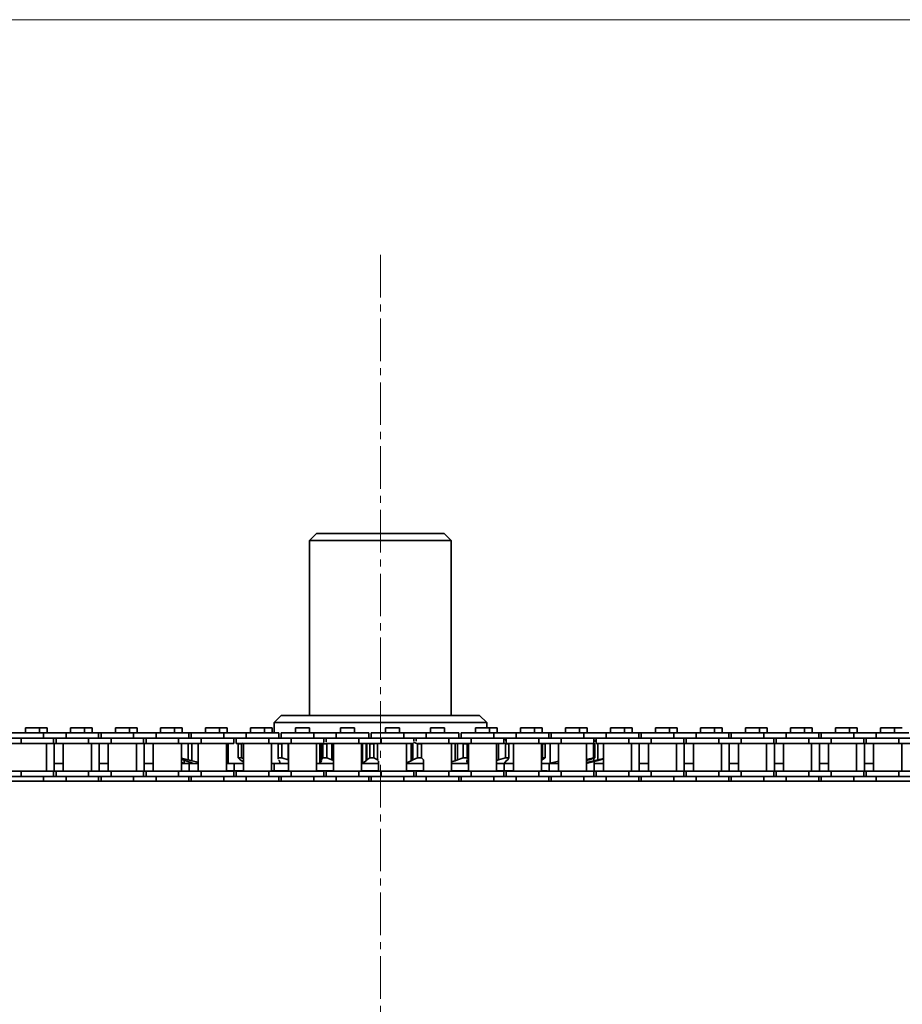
# Model space of a CAD drawing. Header units: millimetres. Extents: x 2945 to 26725, y -1082 to 16127.
# Tile 17 of 151: x 6683 to 6933, y 7689 to 7967. Entities that reach past the tile are written whole.
import ezdxf

# ---------------------------------------------------------------- set-up
doc = ezdxf.new("R2010")
doc.units = ezdxf.units.MM
doc.linetypes.add('点画线', pattern=[18, 12, -2, 2, -2])
doc.layers.get('0').update_dxf_attribs({"lineweight": 35})
for name, color, linetype, lineweight in [('中心线层', 1, '点画线', 18), ('几何体', 7, 'Continuous', 35), ('尺寸线层', 3, 'Continuous', 18)]:
    doc.layers.add(name, color=color, linetype=linetype, lineweight=lineweight)
doc.styles.add('标准', font='txt', dxfattribs={"width": 0.667})
doc.dimstyles.new('GB_尺寸', dxfattribs={"dimtxt": 3.5, "dimasz": 4, "dimexe": 2, "dimexo": 0, "dimtad": 1, "dimdsep": 46, "dimtxsty": '标准', "dimblk": '_CAXARROW', "dimcen": 0, "dimdle": 8, "dimazin": 2, "dimtfac": 0.707107, "dimtdec": 3, "dimtmove": 2, "dimatfit": 3, "dimfxl": 0, "dimfrac": 2, "dimtolj": 1, "dimarcsym": 0})

# ---------------------------------------------------------------- blocks, each defined once
blk = doc.blocks.new('*X160')
at = {"layer": '尺寸线层', "linetype": 'Continuous'}
for points in [[(4565.49, 7966.85), (4575.49, 7886.85), (4555.49, 7886.85)], [(4565.49, 4956.85), (4575.49, 5036.85), (4555.49, 5036.85)]]:
    blk.add_hatch(color=0, dxfattribs=at).paths.add_polyline_path(points, flags=0)
at = {"layer": '尺寸线层', "color": 0, "linetype": 'Continuous'}
for p, q in [((9590.25, 7966.85), (4525.49, 7966.85)), ((4565.49, 7966.85), (4565.49, 4956.85)), ((9680.25, 4956.85), (4525.49, 4956.85))]:
    blk.add_line(p, q, dxfattribs=at)
at = {"layer": '尺寸线层', "color": 0, "insert": (4518.37, 6461.85), "char_height": 70, "width": 255.1041, "attachment_point": 5, "rotation": 90, "line_spacing_factor": 1.15057, "style": '标准'}
blk.add_mtext('\\T1.1;3010', dxfattribs=at)
blk = doc.blocks.new('_CAXARROW')
blk.add_hatch(color=0).paths.add_polyline_path([(0, 0), (-1, 0.125), (-1, -0.125)], flags=0)

msp = doc.modelspace()

# ---------------------------------------------------------------- linework, layer by layer
at = {"layer": '中心线层'}
msp.add_line((6785.254, 7900.461), (6785.254, 5098.61), dxfattribs=at)
at = {"layer": '几何体'}
for p, q in [((6767.254, 7821.852), (6765.254, 7819.852)), ((6767.254, 7821.852), (6779.416, 7821.852)), ((6779.416, 7821.852), (6803.254, 7821.852)), ((6805.254, 7819.852), (6803.254, 7821.852)), ((6765.254, 7819.852), (6765.254, 7770.458)), ((6778.767, 7819.852), (6765.254, 7819.852)), ((6805.254, 7819.852), (6778.767, 7819.852)), ((6805.254, 7770.458), (6805.254, 7819.852)), ((6757.254, 7770.458), (6755.254, 7768.458)), ((6757.254, 7770.458), (6813.254, 7770.458)), ((6815.254, 7768.458), (6813.254, 7770.458)), ((6685.089, 7766.94), (6685.089, 7765.565)), ((6687.069, 7766.94), (6685.089, 7766.94)), ((6689.049, 7766.94), (6687.069, 7766.94)), ((6689.049, 7765.565), (6689.049, 7766.94)), ((6691.22, 7766.94), (6689.049, 7766.94)), ((6691.22, 7765.565), (6691.22, 7766.94)), ((6697.789, 7766.94), (6697.789, 7765.565)), ((6699.769, 7766.94), (6697.789, 7766.94)), ((6701.749, 7766.94), (6699.769, 7766.94)), ((6701.749, 7765.565), (6701.749, 7766.94)), ((6703.92, 7766.94), (6701.749, 7766.94)), ((6703.92, 7765.565), (6703.92, 7766.94)), ((6710.489, 7766.94), (6710.489, 7765.565)), ((6712.469, 7766.94), (6710.489, 7766.94)), ((6714.449, 7766.94), (6712.469, 7766.94)), ((6714.449, 7765.565), (6714.449, 7766.94)), ((6716.62, 7766.94), (6714.449, 7766.94)), ((6716.62, 7765.565), (6716.62, 7766.94)), ((6723.189, 7766.94), (6723.189, 7765.565)), ((6725.169, 7766.94), (6723.189, 7766.94)), ((6727.149, 7766.94), (6725.169, 7766.94)), ((6727.149, 7765.565), (6727.149, 7766.94)), ((6729.32, 7766.94), (6727.149, 7766.94)), ((6729.32, 7765.565), (6729.32, 7766.94)), ((6735.889, 7766.94), (6735.889, 7765.565)), ((6737.869, 7766.94), (6735.889, 7766.94)), ((6739.849, 7766.94), (6737.869, 7766.94)), ((6739.849, 7765.565), (6739.849, 7766.94)), ((6742.02, 7766.94), (6739.849, 7766.94)), ((6742.02, 7765.565), (6742.02, 7766.94)), ((6748.589, 7766.94), (6748.589, 7765.565)), ((6750.569, 7766.94), (6748.589, 7766.94)), ((6752.549, 7766.94), (6750.569, 7766.94)), ((6752.549, 7765.565), (6752.549, 7766.94)), ((6754.72, 7766.94), (6752.549, 7766.94)), ((6754.72, 7765.565), (6754.72, 7766.94)), ((6755.254, 7768.458), (6755.254, 7765.565)), ((6815.254, 7768.458), (6755.254, 7768.458)), ((6761.289, 7766.94), (6761.289, 7765.565)), ((6763.269, 7766.94), (6761.289, 7766.94)), ((6765.249, 7766.94), (6763.269, 7766.94)), ((6765.249, 7765.565), (6765.249, 7766.94)), ((6773.989, 7766.94), (6773.989, 7765.565)), ((6775.969, 7766.94), (6773.989, 7766.94)), ((6777.949, 7766.94), (6775.969, 7766.94)), ((6777.949, 7765.565), (6777.949, 7766.94)), ((6786.689, 7766.94), (6786.689, 7765.565)), ((6788.669, 7766.94), (6786.689, 7766.94)), ((6790.649, 7766.94), (6788.669, 7766.94)), ((6790.649, 7765.565), (6790.649, 7766.94)), ((6799.389, 7766.94), (6799.389, 7765.565)), ((6801.369, 7766.94), (6799.389, 7766.94)), ((6803.349, 7766.94), (6801.369, 7766.94)), ((6803.349, 7765.565), (6803.349, 7766.94)), ((6812.089, 7766.94), (6812.089, 7765.565)), ((6814.069, 7766.94), (6812.089, 7766.94)), ((6816.049, 7766.94), (6814.069, 7766.94)), ((6815.254, 7766.94), (6815.254, 7768.458)), ((6816.049, 7765.565), (6816.049, 7766.94)), ((6818.22, 7766.94), (6816.049, 7766.94)), ((6818.22, 7765.565), (6818.22, 7766.94)), ((6824.789, 7766.94), (6824.789, 7765.565)), ((6826.769, 7766.94), (6824.789, 7766.94)), ((6828.749, 7766.94), (6826.769, 7766.94)), ((6828.749, 7765.565), (6828.749, 7766.94)), ((6830.92, 7766.94), (6828.749, 7766.94)), ((6830.92, 7765.565), (6830.92, 7766.94)), ((6837.489, 7766.94), (6837.489, 7765.565)), ((6839.469, 7766.94), (6837.489, 7766.94)), ((6841.449, 7766.94), (6839.469, 7766.94)), ((6841.449, 7765.565), (6841.449, 7766.94)), ((6843.62, 7766.94), (6841.449, 7766.94)), ((6843.62, 7765.565), (6843.62, 7766.94)), ((6850.189, 7766.94), (6850.189, 7765.565)), ((6852.169, 7766.94), (6850.189, 7766.94)), ((6854.149, 7766.94), (6852.169, 7766.94)), ((6854.149, 7765.565), (6854.149, 7766.94)), ((6856.32, 7766.94), (6854.149, 7766.94)), ((6856.32, 7765.565), (6856.32, 7766.94)), ((6862.889, 7766.94), (6862.889, 7765.565)), ((6864.869, 7766.94), (6862.889, 7766.94)), ((6866.849, 7766.94), (6864.869, 7766.94)), ((6866.849, 7765.565), (6866.849, 7766.94)), ((6869.02, 7766.94), (6866.849, 7766.94)), ((6869.02, 7765.565), (6869.02, 7766.94)), ((6875.589, 7766.94), (6875.589, 7765.565)), ((6877.569, 7766.94), (6875.589, 7766.94)), ((6879.549, 7766.94), (6877.569, 7766.94)), ((6879.549, 7765.565), (6879.549, 7766.94)), ((6881.72, 7766.94), (6879.549, 7766.94)), ((6881.72, 7765.565), (6881.72, 7766.94)), ((6888.289, 7766.94), (6888.289, 7765.565)), ((6890.269, 7766.94), (6888.289, 7766.94)), ((6892.249, 7766.94), (6890.269, 7766.94)), ((6892.249, 7765.565), (6892.249, 7766.94)), ((6894.42, 7766.94), (6892.249, 7766.94)), ((6894.42, 7765.565), (6894.42, 7766.94)), ((6900.989, 7766.94), (6900.989, 7765.565)), ((6902.969, 7766.94), (6900.989, 7766.94)), ((6904.949, 7766.94), (6902.969, 7766.94)), ((6904.949, 7765.565), (6904.949, 7766.94)), ((6907.12, 7766.94), (6904.949, 7766.94)), ((6907.12, 7765.565), (6907.12, 7766.94)), ((6913.689, 7766.94), (6913.689, 7765.565)), ((6915.669, 7766.94), (6913.689, 7766.94)), ((6917.649, 7766.94), (6915.669, 7766.94)), ((6917.649, 7765.565), (6917.649, 7766.94)), ((6919.82, 7766.94), (6917.649, 7766.94)), ((6919.82, 7765.565), (6919.82, 7766.94)), ((6926.389, 7766.94), (6926.389, 7765.565)), ((6928.369, 7766.94), (6926.389, 7766.94)), ((6930.349, 7766.94), (6928.369, 7766.94)), ((6930.349, 7765.565), (6930.349, 7766.94)), ((6932.52, 7766.94), (6930.349, 7766.94)), ((6683.894, 7764.065), (6677.544, 7764.065)), ((6690.244, 7765.565), (6681.069, 7765.565)), ((6683.894, 7764.065), (6683.894, 7762.565)), ((6690.244, 7764.065), (6683.894, 7764.065)), ((6690.244, 7764.065), (6683.894, 7764.065)), ((6690.244, 7765.565), (6690.244, 7764.065)), ((6696.594, 7765.565), (6690.244, 7765.565)), ((6696.594, 7764.065), (6690.244, 7764.065)), ((6693.069, 7762.565), (6693.069, 7764.065)), ((6693.769, 7764.065), (6693.769, 7762.565)), ((6696.594, 7765.565), (6696.594, 7764.065)), ((6705.769, 7765.565), (6696.594, 7765.565)), ((6702.944, 7764.065), (6696.594, 7764.065)), ((6702.944, 7764.065), (6696.594, 7764.065)), ((6702.944, 7764.065), (6702.944, 7762.565)), ((6709.294, 7764.065), (6702.944, 7764.065)), ((6705.769, 7764.065), (6705.769, 7765.565)), ((6706.469, 7765.565), (6705.769, 7765.565)), ((6706.469, 7765.565), (6706.469, 7764.065)), ((6715.644, 7765.565), (6706.469, 7765.565)), ((6709.294, 7764.065), (6709.294, 7762.565)), ((6715.644, 7764.065), (6709.294, 7764.065)), ((6715.644, 7764.065), (6709.294, 7764.065)), ((6715.644, 7765.565), (6715.644, 7764.065)), ((6721.994, 7765.565), (6715.644, 7765.565)), ((6721.994, 7764.065), (6715.644, 7764.065)), ((6718.469, 7762.565), (6718.469, 7764.065)), ((6719.169, 7764.065), (6719.169, 7762.565)), ((6721.994, 7765.565), (6721.994, 7764.065)), ((6731.169, 7765.565), (6721.994, 7765.565)), ((6728.344, 7764.065), (6721.994, 7764.065)), ((6728.344, 7764.065), (6721.994, 7764.065)), ((6728.344, 7764.065), (6728.344, 7762.565)), ((6734.694, 7764.065), (6728.344, 7764.065)), ((6731.169, 7764.065), (6731.169, 7765.565)), ((6731.869, 7765.565), (6731.169, 7765.565)), ((6731.869, 7765.565), (6731.869, 7764.065)), ((6741.044, 7765.565), (6731.869, 7765.565)), ((6734.694, 7764.065), (6734.694, 7762.565)), ((6741.044, 7764.065), (6734.694, 7764.065)), ((6741.044, 7765.565), (6741.044, 7764.065)), ((6747.394, 7765.565), (6741.044, 7765.565)), ((6747.394, 7764.065), (6741.044, 7764.065)), ((6743.869, 7762.565), (6743.869, 7764.065)), ((6744.569, 7764.065), (6744.569, 7762.565)), ((6747.394, 7765.565), (6747.394, 7764.065)), ((6756.569, 7765.565), (6747.394, 7765.565)), ((6753.744, 7764.065), (6747.394, 7764.065)), ((6753.744, 7764.065), (6747.394, 7764.065)), ((6753.744, 7764.065), (6753.744, 7762.565)), ((6760.094, 7764.065), (6753.744, 7764.065)), ((6756.569, 7764.065), (6756.569, 7765.565)), ((6757.269, 7765.565), (6757.269, 7764.065)), ((6766.444, 7765.565), (6757.269, 7765.565)), ((6760.094, 7764.065), (6760.094, 7762.565)), ((6766.444, 7764.065), (6760.094, 7764.065)), ((6766.444, 7765.565), (6766.444, 7764.065)), ((6772.794, 7765.565), (6766.444, 7765.565)), ((6772.794, 7764.065), (6766.444, 7764.065)), ((6769.269, 7762.83), (6769.269, 7764.065)), ((6769.969, 7764.065), (6769.969, 7762.874)), ((6772.794, 7765.565), (6772.794, 7764.065)), ((6781.969, 7765.565), (6772.794, 7765.565)), ((6779.144, 7764.065), (6772.794, 7764.065)), ((6779.144, 7764.065), (6772.794, 7764.065)), ((6779.144, 7764.065), (6779.144, 7762.565)), ((6785.494, 7764.065), (6779.144, 7764.065)), ((6781.969, 7764.065), (6781.969, 7765.565)), ((6782.669, 7765.565), (6782.669, 7764.065)), ((6791.844, 7765.565), (6782.669, 7765.565)), ((6785.494, 7764.065), (6785.494, 7762.565)), ((6791.822, 7764.065), (6785.494, 7764.065)), ((6791.844, 7764.065), (6785.494, 7764.065)), ((6791.844, 7765.565), (6791.844, 7764.065)), ((6798.194, 7765.565), (6791.844, 7765.565)), ((6798.194, 7764.065), (6791.844, 7764.065)), ((6794.669, 7763.166), (6794.669, 7764.065)), ((6795.369, 7764.065), (6795.369, 7763.138)), ((6798.194, 7765.565), (6798.194, 7764.065)), ((6807.369, 7765.565), (6798.194, 7765.565)), ((6804.544, 7764.065), (6798.194, 7764.065)), ((6804.544, 7764.065), (6798.194, 7764.065)), ((6804.544, 7764.065), (6804.544, 7762.565)), ((6810.894, 7764.065), (6804.544, 7764.065)), ((6807.369, 7764.065), (6807.369, 7765.565)), ((6808.069, 7765.565), (6808.069, 7764.065)), ((6817.244, 7765.565), (6808.069, 7765.565)), ((6810.894, 7764.065), (6810.894, 7762.565)), ((6817.244, 7764.065), (6810.894, 7764.065)), ((6817.244, 7764.065), (6810.894, 7764.065)), ((6817.244, 7765.565), (6817.244, 7764.065)), ((6823.594, 7765.565), (6817.244, 7765.565)), ((6823.594, 7764.065), (6817.244, 7764.065)), ((6820.069, 7762.565), (6820.069, 7764.065)), ((6820.247, 7763.949), (6820.237, 7763.911)), ((6820.237, 7763.911), (6820.789, 7763.253)), ((6820.769, 7764.065), (6820.769, 7762.565)), ((6823.594, 7765.565), (6823.594, 7764.065)), ((6832.769, 7765.565), (6823.594, 7765.565)), ((6829.944, 7764.065), (6823.594, 7764.065)), ((6829.944, 7764.065), (6823.594, 7764.065)), ((6829.944, 7764.065), (6829.944, 7762.565)), ((6836.294, 7764.065), (6829.944, 7764.065)), ((6832.769, 7764.065), (6832.769, 7765.565)), ((6833.469, 7765.565), (6832.769, 7765.565)), ((6833.469, 7765.565), (6833.469, 7764.065)), ((6842.644, 7765.565), (6833.469, 7765.565)), ((6836.294, 7764.065), (6836.294, 7762.565)), ((6842.644, 7764.065), (6836.294, 7764.065)), ((6842.644, 7765.565), (6842.644, 7764.065)), ((6848.994, 7765.565), (6842.644, 7765.565)), ((6848.994, 7764.065), (6842.644, 7764.065)), ((6845.469, 7762.565), (6845.469, 7764.065)), ((6846.334, 7763.253), (6845.469, 7763.472)), ((6845.469, 7763.391), (6845.992, 7763.253)), ((6846.169, 7763.088), (6845.489, 7763.253)), ((6845.489, 7763.253), (6845.489, 7762.562)), ((6845.992, 7763.253), (6846.169, 7763.207)), ((6846.169, 7764.065), (6846.169, 7762.565)), ((6848.994, 7765.565), (6848.994, 7764.065)), ((6858.169, 7765.565), (6848.994, 7765.565)), ((6855.344, 7764.065), (6848.994, 7764.065)), ((6855.344, 7764.065), (6848.994, 7764.065)), ((6855.344, 7764.065), (6855.344, 7762.565)), ((6861.694, 7764.065), (6855.344, 7764.065)), ((6858.169, 7764.065), (6858.169, 7765.565)), ((6858.869, 7765.565), (6858.169, 7765.565)), ((6858.869, 7765.565), (6858.869, 7764.065)), ((6868.044, 7765.565), (6858.869, 7765.565)), ((6861.694, 7764.065), (6861.694, 7762.565)), ((6868.044, 7764.065), (6861.694, 7764.065)), ((6868.044, 7764.065), (6861.694, 7764.065)), ((6868.044, 7765.565), (6868.044, 7764.065)), ((6874.394, 7765.565), (6868.044, 7765.565)), ((6874.394, 7764.065), (6868.044, 7764.065)), ((6870.869, 7762.565), (6870.869, 7764.065)), ((6871.569, 7764.065), (6871.569, 7762.565)), ((6874.394, 7765.565), (6874.394, 7764.065)), ((6883.569, 7765.565), (6874.394, 7765.565)), ((6880.744, 7764.065), (6874.394, 7764.065)), ((6880.744, 7764.065), (6874.394, 7764.065)), ((6880.744, 7764.065), (6880.744, 7762.565)), ((6887.094, 7764.065), (6880.744, 7764.065)), ((6883.569, 7764.065), (6883.569, 7765.565)), ((6884.269, 7765.565), (6883.569, 7765.565)), ((6884.269, 7765.565), (6884.269, 7764.065)), ((6893.444, 7765.565), (6884.269, 7765.565)), ((6887.094, 7764.065), (6887.094, 7762.565)), ((6893.444, 7764.065), (6887.094, 7764.065)), ((6893.444, 7764.065), (6887.094, 7764.065)), ((6893.444, 7765.565), (6893.444, 7764.065)), ((6899.794, 7765.565), (6893.444, 7765.565)), ((6899.794, 7764.065), (6893.444, 7764.065)), ((6896.269, 7762.565), (6896.269, 7764.065)), ((6896.969, 7764.065), (6896.969, 7762.565)), ((6899.794, 7765.565), (6899.794, 7764.065)), ((6908.969, 7765.565), (6899.794, 7765.565)), ((6906.144, 7764.065), (6899.794, 7764.065)), ((6906.144, 7764.065), (6899.794, 7764.065)), ((6906.144, 7764.065), (6906.144, 7762.565)), ((6912.494, 7764.065), (6906.144, 7764.065)), ((6908.969, 7764.065), (6908.969, 7765.565)), ((6909.669, 7765.565), (6908.969, 7765.565)), ((6909.669, 7765.565), (6909.669, 7764.065)), ((6918.844, 7765.565), (6909.669, 7765.565)), ((6912.494, 7764.065), (6912.494, 7762.565)), ((6918.844, 7764.065), (6912.494, 7764.065)), ((6918.844, 7765.565), (6918.844, 7764.065)), ((6925.194, 7765.565), (6918.844, 7765.565)), ((6925.194, 7764.065), (6918.844, 7764.065)), ((6921.669, 7762.565), (6921.669, 7764.065)), ((6922.369, 7764.065), (6922.369, 7762.565)), ((6925.194, 7765.565), (6925.194, 7764.065)), ((6934.369, 7765.565), (6925.194, 7765.565)), ((6931.544, 7764.065), (6925.194, 7764.065)), ((6931.544, 7764.065), (6925.194, 7764.065)), ((6931.544, 7764.065), (6931.544, 7762.565)), ((6937.894, 7764.065), (6931.544, 7764.065)), ((6683.894, 7762.565), (6677.544, 7762.565)), ((6693.069, 7762.565), (6683.894, 7762.565)), ((6691.044, 7754.715), (6691.044, 7762.565)), ((6693.769, 7762.565), (6693.069, 7762.565)), ((6693.215, 7754.715), (6693.215, 7762.565)), ((6702.944, 7762.565), (6693.769, 7762.565)), ((6695.794, 7762.565), (6695.794, 7754.715)), ((6709.294, 7762.565), (6702.944, 7762.565)), ((6703.744, 7754.715), (6703.744, 7762.565)), ((6705.915, 7754.715), (6705.915, 7762.565)), ((6708.494, 7762.565), (6708.494, 7754.715)), ((6718.469, 7762.565), (6709.294, 7762.565)), ((6716.444, 7754.715), (6716.444, 7762.565)), ((6719.169, 7762.565), (6718.469, 7762.565)), ((6718.615, 7754.715), (6718.615, 7762.565)), ((6728.344, 7762.565), (6719.169, 7762.565)), ((6721.139, 7762.478), (6721.194, 7762.478)), ((6721.139, 7758.439), (6721.139, 7762.478)), ((6721.194, 7762.565), (6721.194, 7754.715)), ((6734.694, 7762.565), (6728.344, 7762.565)), ((6729.144, 7754.715), (6729.144, 7762.565)), ((6731.029, 7762.565), (6731.029, 7757.926)), ((6732.078, 7762.565), (6732.078, 7757.664)), ((6733.894, 7762.565), (6733.894, 7754.715)), ((6743.869, 7762.565), (6734.694, 7762.565)), ((6741.844, 7754.715), (6741.844, 7762.565)), ((6742.288, 7762.565), (6742.288, 7757.006)), ((6753.744, 7762.565), (6744.569, 7762.565)), ((6745.155, 7762.478), (6746.057, 7762.478)), ((6745.155, 7758.439), (6745.155, 7762.478)), ((6746.483, 7762.585), (6746.057, 7762.478)), ((6746.057, 7762.478), (6746.057, 7758.439)), ((6746.594, 7762.565), (6746.594, 7754.715)), ((6760.094, 7762.565), (6753.744, 7762.565)), ((6754.544, 7754.715), (6754.544, 7762.565)), ((6756.383, 7762.565), (6756.383, 7758.212)), ((6756.463, 7762.478), (6757.492, 7762.478)), ((6756.463, 7758.439), (6756.463, 7762.478)), ((6757.795, 7762.565), (6757.492, 7762.478)), ((6757.492, 7762.478), (6757.492, 7758.439)), ((6759.266, 7762.565), (6759.266, 7757.926)), ((6759.294, 7762.565), (6759.294, 7754.715)), ((6769.173, 7762.565), (6760.094, 7762.565)), ((6767.244, 7754.715), (6767.244, 7762.565)), ((6768.176, 7762.565), (6768.176, 7757.006)), ((6768.599, 7762.565), (6768.599, 7757.926)), ((6769.028, 7762.478), (6770.14, 7762.478)), ((6769.028, 7758.439), (6769.028, 7762.478)), ((6779.144, 7762.565), (6770.113, 7762.565)), ((6770.14, 7762.478), (6770.14, 7758.439)), ((6771.578, 7762.565), (6771.578, 7757.926)), ((6771.994, 7762.565), (6771.994, 7754.715)), ((6785.494, 7762.565), (6779.144, 7762.565)), ((6779.944, 7754.715), (6779.944, 7762.565)), ((6780.181, 7762.565), (6780.181, 7757.006)), ((6781.214, 7762.565), (6781.214, 7757.664)), ((6781.417, 7762.565), (6781.417, 7757.926)), ((6782.303, 7762.478), (6783.448, 7762.478)), ((6782.303, 7758.439), (6782.303, 7762.478)), ((6783.448, 7762.478), (6783.448, 7758.439)), ((6784.487, 7762.565), (6784.487, 7757.926)), ((6794.57, 7762.565), (6785.494, 7762.565)), ((6792.644, 7754.715), (6792.644, 7762.565)), ((6793.983, 7762.565), (6793.983, 7757.664)), ((6794.404, 7762.565), (6794.404, 7757.926)), ((6795.707, 7762.478), (6794.616, 7762.907)), ((6795.707, 7762.478), (6796.836, 7762.478)), ((6795.707, 7758.439), (6795.707, 7762.478)), ((6804.544, 7762.565), (6795.807, 7762.565)), ((6796.836, 7762.478), (6796.836, 7758.439)), ((6810.894, 7762.565), (6804.544, 7762.565)), ((6805.344, 7754.715), (6805.344, 7762.565)), ((6806.37, 7762.565), (6806.37, 7757.664)), ((6806.99, 7762.565), (6806.99, 7757.926)), ((6808.654, 7762.478), (6808.37, 7762.565)), ((6808.654, 7762.478), (6809.717, 7762.478)), ((6808.654, 7758.439), (6808.654, 7762.478)), ((6809.717, 7762.478), (6809.717, 7758.439)), ((6809.889, 7758.104), (6809.889, 7762.565)), ((6810.094, 7762.565), (6810.094, 7754.715)), ((6820.069, 7762.565), (6810.894, 7762.565)), ((6818.044, 7754.715), (6818.044, 7762.565)), ((6818.627, 7762.565), (6818.627, 7757.926)), ((6820.578, 7762.478), (6820.069, 7762.611)), ((6820.578, 7762.478), (6821.529, 7762.478)), ((6820.578, 7758.439), (6820.578, 7762.478)), ((6829.944, 7762.565), (6820.769, 7762.565)), ((6821.529, 7762.478), (6821.529, 7758.439)), ((6821.531, 7758.408), (6821.531, 7762.508)), ((6822.794, 7762.565), (6822.794, 7754.715)), ((6836.294, 7762.565), (6829.944, 7762.565)), ((6830.744, 7754.715), (6830.744, 7762.565)), ((6830.958, 7762.478), (6830.744, 7762.529)), ((6830.958, 7762.478), (6831.756, 7762.478)), ((6830.958, 7758.439), (6830.958, 7762.478)), ((6831.756, 7762.478), (6831.756, 7758.439)), ((6833.184, 7762.565), (6833.184, 7757.006)), ((6835.494, 7762.565), (6835.494, 7754.715)), ((6845.469, 7762.565), (6836.294, 7762.565)), ((6843.444, 7754.715), (6843.444, 7762.565)), ((6845.361, 7762.478), (6844.973, 7762.565)), ((6845.361, 7762.478), (6845.755, 7762.478)), ((6845.361, 7758.439), (6845.361, 7762.478)), ((6845.469, 7762.569), (6845.755, 7762.478)), ((6845.755, 7762.478), (6845.755, 7758.439)), ((6855.344, 7762.565), (6846.169, 7762.565)), ((6846.571, 7762.565), (6846.571, 7757.926)), ((6848.194, 7762.565), (6848.194, 7754.715)), ((6861.694, 7762.565), (6855.344, 7762.565)), ((6856.144, 7754.715), (6856.144, 7762.565)), ((6858.315, 7754.715), (6858.315, 7762.565)), ((6860.894, 7762.565), (6860.894, 7754.715)), ((6870.869, 7762.565), (6861.694, 7762.565)), ((6868.844, 7754.715), (6868.844, 7762.565)), ((6871.569, 7762.565), (6870.869, 7762.565)), ((6871.015, 7754.715), (6871.015, 7762.565)), ((6880.744, 7762.565), (6871.569, 7762.565)), ((6873.594, 7762.565), (6873.594, 7754.715)), ((6887.094, 7762.565), (6880.744, 7762.565)), ((6881.544, 7754.715), (6881.544, 7762.565)), ((6883.715, 7754.715), (6883.715, 7762.565)), ((6886.294, 7762.565), (6886.294, 7754.715)), ((6896.269, 7762.565), (6887.094, 7762.565)), ((6894.244, 7754.715), (6894.244, 7762.565)), ((6896.969, 7762.565), (6896.269, 7762.565)), ((6896.415, 7754.715), (6896.415, 7762.565)), ((6906.144, 7762.565), (6896.969, 7762.565)), ((6898.994, 7762.565), (6898.994, 7754.715)), ((6912.494, 7762.565), (6906.144, 7762.565)), ((6906.944, 7754.715), (6906.944, 7762.565)), ((6909.115, 7754.715), (6909.115, 7762.565)), ((6911.694, 7762.565), (6911.694, 7754.715)), ((6921.669, 7762.565), (6912.494, 7762.565)), ((6919.644, 7754.715), (6919.644, 7762.565)), ((6922.369, 7762.565), (6921.669, 7762.565)), ((6921.815, 7754.715), (6921.815, 7762.565)), ((6931.544, 7762.565), (6922.369, 7762.565)), ((6924.394, 7762.565), (6924.394, 7754.715)), ((6937.894, 7762.565), (6931.544, 7762.565)), ((6932.344, 7754.715), (6932.344, 7762.565)), ((6721.139, 7758.439), (6721.194, 7758.439)), ((6729.144, 7758.351), (6731.029, 7757.926)), ((6729.592, 7757.926), (6729.144, 7758.094)), ((6730.414, 7757.664), (6729.592, 7757.926)), ((6729.858, 7757.841), (6729.858, 7757.006)), ((6732.251, 7757.006), (6730.414, 7757.664)), ((6731.029, 7757.926), (6732.078, 7757.664)), ((6732.078, 7757.664), (6733.894, 7757.251)), ((6745.155, 7758.439), (6746.057, 7758.439)), ((6745.674, 7757.926), (6745.155, 7758.439)), ((6746.136, 7757.664), (6745.674, 7757.926)), ((6746.057, 7758.439), (6746.594, 7758.304)), ((6746.594, 7757.268), (6746.136, 7757.664)), ((6756.463, 7758.439), (6757.492, 7758.439)), ((6756.483, 7758.212), (6756.463, 7758.439)), ((6756.756, 7757.664), (6756.508, 7757.926)), ((6756.869, 7757.204), (6756.756, 7757.664)), ((6757.492, 7758.439), (6759.266, 7757.926)), ((6759.266, 7757.926), (6759.294, 7757.916)), ((6768.176, 7757.006), (6768.621, 7757.664)), ((6768.599, 7757.926), (6769.028, 7758.439)), ((6768.621, 7757.664), (6768.599, 7757.926)), ((6769.028, 7758.439), (6770.14, 7758.439)), ((6770.14, 7758.439), (6771.578, 7757.926)), ((6771.578, 7757.926), (6771.994, 7757.705)), ((6780.181, 7757.006), (6781.214, 7757.664)), ((6781.214, 7757.664), (6781.417, 7757.926)), ((6781.417, 7757.926), (6782.303, 7758.439)), ((6782.303, 7758.439), (6783.448, 7758.439)), ((6783.448, 7758.439), (6784.487, 7757.926)), ((6784.487, 7757.926), (6784.729, 7757.701)), ((6784.694, 7757.57), (6784.694, 7754.715)), ((6792.644, 7757.105), (6793.983, 7757.664)), ((6793.983, 7757.664), (6794.404, 7757.926)), ((6794.404, 7757.926), (6795.707, 7758.439)), ((6795.707, 7758.439), (6796.836, 7758.439)), ((6796.836, 7758.439), (6797.43, 7757.926)), ((6797.394, 7757.87), (6797.394, 7754.715)), ((6805.344, 7757.334), (6806.37, 7757.664)), ((6806.37, 7757.664), (6806.99, 7757.926)), ((6806.99, 7757.926), (6808.654, 7758.439)), ((6808.654, 7758.439), (6809.717, 7758.439)), ((6809.841, 7757.926), (6809.672, 7757.664)), ((6809.672, 7757.664), (6809.695, 7757.378)), ((6809.717, 7758.439), (6809.798, 7758.104)), ((6818.044, 7757.733), (6818.627, 7757.926)), ((6818.627, 7757.926), (6820.578, 7758.439)), ((6820.789, 7757.664), (6820.237, 7757.006)), ((6820.578, 7758.439), (6821.529, 7758.439)), ((6821.177, 7757.926), (6820.789, 7757.664)), ((6821.529, 7758.439), (6821.177, 7757.926)), ((6830.744, 7758.388), (6830.958, 7758.439)), ((6830.943, 7757.926), (6830.744, 7757.838)), ((6831.756, 7758.439), (6830.943, 7757.926)), ((6830.958, 7758.439), (6831.756, 7758.439)), ((6843.444, 7758.007), (6845.361, 7758.439)), ((6844.146, 7757.926), (6843.444, 7757.724)), ((6843.444, 7757.185), (6845.489, 7757.664)), ((6845.992, 7757.664), (6843.501, 7757.006)), ((6843.739, 7757.006), (6846.334, 7757.664)), ((6845.755, 7758.439), (6844.146, 7757.926)), ((6845.361, 7758.439), (6845.755, 7758.439)), ((6845.489, 7758.354), (6845.489, 7757.664)), ((6845.489, 7757.664), (6846.571, 7757.926)), ((6847.005, 7757.926), (6845.992, 7757.664)), ((6846.334, 7757.664), (6847.373, 7757.926)), ((6846.334, 7757.752), (6846.334, 7757.664)), ((6846.571, 7757.926), (6848.194, 7758.308)), ((6848.194, 7758.246), (6847.005, 7757.926)), ((6847.373, 7757.926), (6848.194, 7758.137)), ((6693.215, 7756.852), (6695.794, 7756.852)), ((6705.915, 7756.852), (6708.494, 7756.852)), ((6718.615, 7756.852), (6721.194, 7756.852)), ((6729.144, 7757.169), (6729.858, 7757.006)), ((6730.61, 7756.852), (6732.596, 7756.852)), ((6731.315, 7754.715), (6731.315, 7756.852)), ((6732.596, 7756.852), (6732.251, 7757.006)), ((6741.844, 7757.111), (6742.288, 7757.006)), ((6741.844, 7754.852), (6746.594, 7754.852)), ((6743.091, 7756.852), (6746.594, 7756.852)), ((6744.015, 7754.852), (6744.015, 7756.852)), ((6754.544, 7754.852), (6759.294, 7754.852)), ((6755.254, 7756.852), (6755.254, 7754.852)), ((6756.769, 7756.852), (6756.917, 7757.006)), ((6767.244, 7754.852), (6771.994, 7754.852)), ((6767.866, 7756.852), (6768.176, 7757.006)), ((6779.944, 7756.926), (6780.181, 7757.006)), ((6779.944, 7754.852), (6784.694, 7754.852)), ((6792.644, 7754.852), (6797.394, 7754.852)), ((6805.344, 7754.852), (6810.094, 7754.852)), ((6809.726, 7757.523), (6809.726, 7757.006)), ((6809.932, 7756.852), (6810.094, 7756.852)), ((6818.044, 7754.852), (6822.794, 7754.852)), ((6820.215, 7754.852), (6820.215, 7756.852)), ((6820.277, 7756.852), (6822.794, 7756.852)), ((6830.744, 7754.852), (6832.254, 7754.852)), ((6832.391, 7754.715), (6832.254, 7754.852)), ((6832.382, 7756.852), (6833.184, 7757.006)), ((6832.915, 7754.715), (6832.915, 7756.852)), ((6833.184, 7757.006), (6835.494, 7757.535)), ((6843.444, 7756.931), (6843.739, 7757.006)), ((6845.615, 7754.715), (6845.615, 7757.482)), ((6845.615, 7756.852), (6848.194, 7756.852)), ((6858.315, 7756.852), (6860.894, 7756.852)), ((6871.015, 7756.852), (6873.594, 7756.852)), ((6883.715, 7756.852), (6886.294, 7756.852)), ((6896.415, 7756.852), (6898.994, 7756.852)), ((6909.115, 7756.852), (6911.694, 7756.852)), ((6921.815, 7756.852), (6924.394, 7756.852)), ((6683.894, 7754.715), (6677.544, 7754.715)), ((6683.894, 7753.215), (6677.544, 7753.215)), ((6683.894, 7753.215), (6683.894, 7754.715)), ((6693.069, 7754.715), (6683.894, 7754.715)), ((6690.244, 7753.215), (6683.894, 7753.215)), ((6690.244, 7753.215), (6683.894, 7753.215)), ((6696.594, 7753.215), (6690.244, 7753.215)), ((6690.244, 7751.852), (6690.244, 7753.215)), ((6693.069, 7753.215), (6693.069, 7754.715)), ((6693.769, 7754.715), (6693.069, 7754.715)), ((6693.769, 7754.715), (6693.769, 7753.215)), ((6702.944, 7754.715), (6693.769, 7754.715)), ((6702.944, 7753.215), (6696.594, 7753.215)), ((6702.944, 7753.215), (6696.594, 7753.215)), ((6696.594, 7751.852), (6696.594, 7753.215)), ((6702.944, 7753.215), (6702.944, 7754.715)), ((6709.294, 7754.715), (6702.944, 7754.715)), ((6709.294, 7753.215), (6702.944, 7753.215)), ((6705.769, 7751.852), (6705.769, 7753.215)), ((6706.469, 7753.215), (6706.469, 7751.852)), ((6709.294, 7753.215), (6709.294, 7754.715)), ((6718.469, 7754.715), (6709.294, 7754.715)), ((6715.644, 7753.215), (6709.294, 7753.215)), ((6715.644, 7753.215), (6709.294, 7753.215)), ((6721.994, 7753.215), (6715.644, 7753.215)), ((6715.644, 7751.852), (6715.644, 7753.215)), ((6718.469, 7753.215), (6718.469, 7754.715)), ((6719.169, 7754.715), (6718.469, 7754.715)), ((6719.169, 7754.715), (6719.169, 7753.215)), ((6728.344, 7754.715), (6719.169, 7754.715)), ((6728.344, 7753.215), (6721.994, 7753.215)), ((6728.344, 7753.215), (6721.994, 7753.215)), ((6721.994, 7751.852), (6721.994, 7753.215)), ((6728.344, 7753.215), (6728.344, 7754.715)), ((6734.694, 7754.715), (6728.344, 7754.715)), ((6734.694, 7753.215), (6728.344, 7753.215)), ((6731.169, 7751.852), (6731.169, 7753.215)), ((6731.869, 7753.215), (6731.869, 7751.852)), ((6734.694, 7753.215), (6734.694, 7754.715)), ((6743.869, 7754.715), (6734.694, 7754.715)), ((6741.044, 7753.215), (6734.694, 7753.215)), ((6747.394, 7753.215), (6741.044, 7753.215)), ((6741.044, 7751.852), (6741.044, 7753.215)), ((6743.869, 7753.215), (6743.869, 7754.715)), ((6744.569, 7754.715), (6744.569, 7753.215)), ((6753.744, 7754.715), (6744.569, 7754.715)), ((6753.744, 7753.215), (6747.394, 7753.215)), ((6753.744, 7753.215), (6747.394, 7753.215)), ((6747.394, 7751.852), (6747.394, 7753.215)), ((6753.744, 7753.215), (6753.744, 7754.715)), ((6760.094, 7754.715), (6753.744, 7754.715)), ((6760.094, 7753.215), (6753.744, 7753.215)), ((6756.569, 7751.852), (6756.569, 7753.215)), ((6757.269, 7753.215), (6757.269, 7751.852)), ((6760.094, 7753.215), (6760.094, 7754.715)), ((6769.269, 7754.715), (6760.094, 7754.715)), ((6766.444, 7753.215), (6760.094, 7753.215)), ((6772.794, 7753.215), (6766.444, 7753.215)), ((6766.444, 7751.852), (6766.444, 7753.215)), ((6769.269, 7753.215), (6769.269, 7754.715)), ((6769.969, 7754.715), (6769.969, 7753.215)), ((6779.144, 7754.715), (6769.969, 7754.715)), ((6779.144, 7753.215), (6772.794, 7753.215)), ((6779.144, 7753.215), (6772.794, 7753.215)), ((6772.794, 7751.852), (6772.794, 7753.215)), ((6779.144, 7753.215), (6779.144, 7754.715)), ((6785.494, 7754.715), (6779.144, 7754.715)), ((6785.494, 7753.215), (6779.144, 7753.215)), ((6781.969, 7751.852), (6781.969, 7753.215)), ((6782.669, 7753.215), (6782.669, 7751.852)), ((6785.494, 7753.215), (6785.494, 7754.715)), ((6794.669, 7754.715), (6785.494, 7754.715)), ((6791.844, 7753.215), (6785.494, 7753.215)), ((6791.844, 7753.215), (6785.494, 7753.215)), ((6798.194, 7753.215), (6791.844, 7753.215)), ((6791.844, 7751.852), (6791.844, 7753.215)), ((6794.669, 7753.215), (6794.669, 7754.715)), ((6795.369, 7754.715), (6795.369, 7753.215)), ((6804.544, 7754.715), (6795.369, 7754.715)), ((6804.544, 7753.215), (6798.194, 7753.215)), ((6804.544, 7753.215), (6798.194, 7753.215)), ((6798.194, 7751.852), (6798.194, 7753.215)), ((6804.544, 7753.215), (6804.544, 7754.715)), ((6810.894, 7754.715), (6804.544, 7754.715)), ((6810.894, 7753.215), (6804.544, 7753.215)), ((6807.369, 7751.852), (6807.369, 7753.215)), ((6808.069, 7753.215), (6808.069, 7751.852)), ((6810.894, 7753.215), (6810.894, 7754.715)), ((6820.069, 7754.715), (6810.894, 7754.715)), ((6817.244, 7753.215), (6810.894, 7753.215)), ((6817.244, 7753.215), (6810.894, 7753.215)), ((6823.594, 7753.215), (6817.244, 7753.215)), ((6817.244, 7751.852), (6817.244, 7753.215)), ((6820.069, 7753.215), (6820.069, 7754.715)), ((6820.769, 7754.715), (6820.769, 7753.215)), ((6829.944, 7754.715), (6820.769, 7754.715)), ((6829.944, 7753.215), (6823.594, 7753.215)), ((6829.944, 7753.215), (6823.594, 7753.215)), ((6823.594, 7751.852), (6823.594, 7753.215)), ((6829.944, 7753.215), (6829.944, 7754.715)), ((6836.294, 7754.715), (6829.944, 7754.715)), ((6836.294, 7753.215), (6829.944, 7753.215)), ((6832.769, 7751.852), (6832.769, 7753.215)), ((6833.469, 7753.215), (6833.469, 7751.852)), ((6836.294, 7753.215), (6836.294, 7754.715)), ((6845.469, 7754.715), (6836.294, 7754.715)), ((6842.644, 7753.215), (6836.294, 7753.215)), ((6848.994, 7753.215), (6842.644, 7753.215)), ((6842.644, 7751.852), (6842.644, 7753.215)), ((6845.469, 7753.215), (6845.469, 7754.715)), ((6846.169, 7754.715), (6845.469, 7754.715)), ((6846.169, 7754.715), (6846.169, 7753.215)), ((6855.344, 7754.715), (6846.169, 7754.715)), ((6855.344, 7753.215), (6848.994, 7753.215)), ((6855.344, 7753.215), (6848.994, 7753.215)), ((6848.994, 7751.852), (6848.994, 7753.215)), ((6855.344, 7753.215), (6855.344, 7754.715)), ((6861.694, 7754.715), (6855.344, 7754.715)), ((6861.694, 7753.215), (6855.344, 7753.215)), ((6858.169, 7751.852), (6858.169, 7753.215)), ((6858.869, 7753.215), (6858.869, 7751.852)), ((6861.694, 7753.215), (6861.694, 7754.715)), ((6870.869, 7754.715), (6861.694, 7754.715)), ((6868.044, 7753.215), (6861.694, 7753.215)), ((6868.044, 7753.215), (6861.694, 7753.215)), ((6874.394, 7753.215), (6868.044, 7753.215)), ((6868.044, 7751.852), (6868.044, 7753.215)), ((6870.869, 7753.215), (6870.869, 7754.715)), ((6871.569, 7754.715), (6870.869, 7754.715)), ((6871.569, 7754.715), (6871.569, 7753.215)), ((6880.744, 7754.715), (6871.569, 7754.715)), ((6880.744, 7753.215), (6874.394, 7753.215)), ((6880.744, 7753.215), (6874.394, 7753.215)), ((6874.394, 7751.852), (6874.394, 7753.215)), ((6880.744, 7753.215), (6880.744, 7754.715)), ((6887.094, 7754.715), (6880.744, 7754.715)), ((6887.094, 7753.215), (6880.744, 7753.215)), ((6883.569, 7751.852), (6883.569, 7753.215)), ((6884.269, 7753.215), (6884.269, 7751.852)), ((6887.094, 7753.215), (6887.094, 7754.715)), ((6896.269, 7754.715), (6887.094, 7754.715)), ((6893.444, 7753.215), (6887.094, 7753.215)), ((6893.444, 7753.215), (6887.094, 7753.215)), ((6899.794, 7753.215), (6893.444, 7753.215)), ((6893.444, 7751.852), (6893.444, 7753.215)), ((6896.269, 7753.215), (6896.269, 7754.715)), ((6896.969, 7754.715), (6896.269, 7754.715)), ((6896.969, 7754.715), (6896.969, 7753.215)), ((6906.144, 7754.715), (6896.969, 7754.715)), ((6906.144, 7753.215), (6899.794, 7753.215)), ((6906.144, 7753.215), (6899.794, 7753.215)), ((6899.794, 7751.852), (6899.794, 7753.215)), ((6906.144, 7753.215), (6906.144, 7754.715)), ((6912.494, 7754.715), (6906.144, 7754.715)), ((6912.494, 7753.215), (6906.144, 7753.215)), ((6908.969, 7751.852), (6908.969, 7753.215)), ((6909.669, 7753.215), (6909.669, 7751.852)), ((6912.494, 7753.215), (6912.494, 7754.715)), ((6921.669, 7754.715), (6912.494, 7754.715)), ((6918.844, 7753.215), (6912.494, 7753.215)), ((6925.194, 7753.215), (6918.844, 7753.215)), ((6918.844, 7751.852), (6918.844, 7753.215)), ((6921.669, 7753.215), (6921.669, 7754.715)), ((6922.369, 7754.715), (6921.669, 7754.715)), ((6922.369, 7754.715), (6922.369, 7753.215)), ((6931.544, 7754.715), (6922.369, 7754.715)), ((6931.544, 7753.215), (6925.194, 7753.215)), ((6931.544, 7753.215), (6925.194, 7753.215)), ((6925.194, 7751.852), (6925.194, 7753.215)), ((6931.544, 7753.215), (6931.544, 7754.715)), ((6937.894, 7754.715), (6931.544, 7754.715)), ((6937.894, 7753.215), (6931.544, 7753.215)), ((8820.254, 7751.852), (4845.254, 7751.852))]:
    msp.add_line(p, q, dxfattribs=at)
for points in [[(6741.06, 7764.065), (6740.446, 7764.065), (6739.023, 7764.065), (6737.528, 7764.065), (6736.054, 7764.065), (6734.694, 7764.065)], [(6766.46, 7764.065), (6765.846, 7764.065), (6764.423, 7764.065), (6762.928, 7764.065), (6761.454, 7764.065), (6760.094, 7764.065)], [(6842.66, 7764.065), (6842.046, 7764.065), (6840.623, 7764.065), (6839.128, 7764.065), (6837.654, 7764.065), (6836.294, 7764.065)], [(6918.86, 7764.065), (6918.246, 7764.065), (6916.823, 7764.065), (6915.328, 7764.065), (6913.854, 7764.065), (6912.494, 7764.065)], [(6729.144, 7756.852), (6729.146, 7756.852), (6729.36, 7756.852), (6729.586, 7756.852), (6729.824, 7756.852), (6730.074, 7756.852), (6730.336, 7756.852), (6730.61, 7756.852)], [(6732.596, 7756.852), (6732.954, 7756.852), (6733.323, 7756.852), (6733.703, 7756.852), (6733.894, 7756.852)], [(6741.844, 7756.852), (6741.946, 7756.852), (6742.514, 7756.852), (6743.091, 7756.852)], [(6754.544, 7756.852), (6755.049, 7756.852), (6755.628, 7756.852), (6756.117, 7756.852), (6756.502, 7756.852), (6756.769, 7756.852)], [(6756.769, 7756.852), (6757.511, 7756.852), (6758.259, 7756.852), (6759.012, 7756.852), (6759.294, 7756.852)], [(6767.244, 7756.852), (6767.464, 7756.852), (6767.866, 7756.852)], [(6767.866, 7756.852), (6768.678, 7756.852), (6769.493, 7756.852), (6770.311, 7756.852), (6771.133, 7756.852), (6771.957, 7756.852), (6771.994, 7756.852)], [(6779.944, 7756.852), (6780.569, 7756.852), (6781.415, 7756.852), (6782.263, 7756.852), (6783.111, 7756.852), (6783.959, 7756.852), (6784.694, 7756.852)], [(6792.644, 7756.852), (6792.665, 7756.852), (6793.506, 7756.852), (6794.345, 7756.852), (6795.182, 7756.852), (6796.018, 7756.852), (6796.85, 7756.852), (6797.394, 7756.852)], [(6805.344, 7756.852), (6806.03, 7756.852), (6806.82, 7756.852), (6807.606, 7756.852), (6808.386, 7756.852), (6809.162, 7756.852), (6809.932, 7756.852)], [(6818.044, 7756.852), (6818.217, 7756.852), (6818.911, 7756.852), (6819.598, 7756.852), (6820.277, 7756.852)], [(6830.744, 7756.852), (6831.027, 7756.852), (6831.681, 7756.852), (6832.382, 7756.852)], [(6832.382, 7756.852), (6832.869, 7756.852), (6833.347, 7756.852), (6833.814, 7756.852), (6834.27, 7756.852), (6834.716, 7756.852), (6835.152, 7756.852), (6835.494, 7756.852)], [(6741.06, 7753.215), (6740.446, 7753.215), (6739.023, 7753.215), (6737.528, 7753.215), (6736.054, 7753.215), (6734.694, 7753.215)], [(6766.46, 7753.215), (6765.846, 7753.215), (6764.423, 7753.215), (6762.928, 7753.215), (6761.454, 7753.215), (6760.094, 7753.215)], [(6842.66, 7753.215), (6842.046, 7753.215), (6840.623, 7753.215), (6839.128, 7753.215), (6837.654, 7753.215), (6836.294, 7753.215)], [(6918.86, 7753.215), (6918.246, 7753.215), (6916.823, 7753.215), (6915.328, 7753.215), (6913.854, 7753.215), (6912.494, 7753.215)]]:
    msp.add_lwpolyline(points, dxfattribs=at)
for points, knots in [([(6729.858, 7757.006), (6729.87, 7757.003), (6730.129, 7756.948), (6730.375, 7756.899), (6730.61, 7756.852)], [0, 0, 0, 0, 0.03585767, 0.76750496, 0.76750496, 0.76750496, 0.76750496]), ([(6742.288, 7757.006), (6742.3, 7757.003), (6742.564, 7756.948), (6742.834, 7756.899), (6743.091, 7756.852)], [0, 0, 0, 0, 0.03822103, 0.81809078, 0.81809078, 0.81809078, 0.81809078]), ([(6809.726, 7757.006), (6809.728, 7757.003), (6809.771, 7756.948), (6809.853, 7756.899), (6809.932, 7756.852)], [0, 0, 0, 0, 0.01209504, 0.25888483, 0.25888483, 0.25888483, 0.25888483]), ([(6820.237, 7757.006), (6820.236, 7757.003), (6820.224, 7756.948), (6820.251, 7756.899), (6820.277, 7756.852)], [0, 0, 0, 0, 0.00761298, 0.16294969, 0.16294969, 0.16294969, 0.16294969])]:
    msp.add_open_spline(points, degree=3, knots=knots, dxfattribs=at)

# ---------------------------------------------------------------- dimensions: what is measured, and where the dimension line sits
at = {"layer": '尺寸线层'}
dim = msp.add_linear_dim(base=(4565.488, 4956.852), p1=(9590.254, 7966.852), p2=(9680.254, 4956.852), angle=270, dimstyle='GB_尺寸', override={"dimscale": 20, "dimsah": 1, "dimtfill": 1, "dimtzin": 0}, dxfattribs=at)
dim.commit()
dim.dimension.update_dxf_attribs({"geometry": '*X160', "text_midpoint": (4518.366, 6461.852), "dimtype": 160})

doc.saveas('drawing.dxf')
